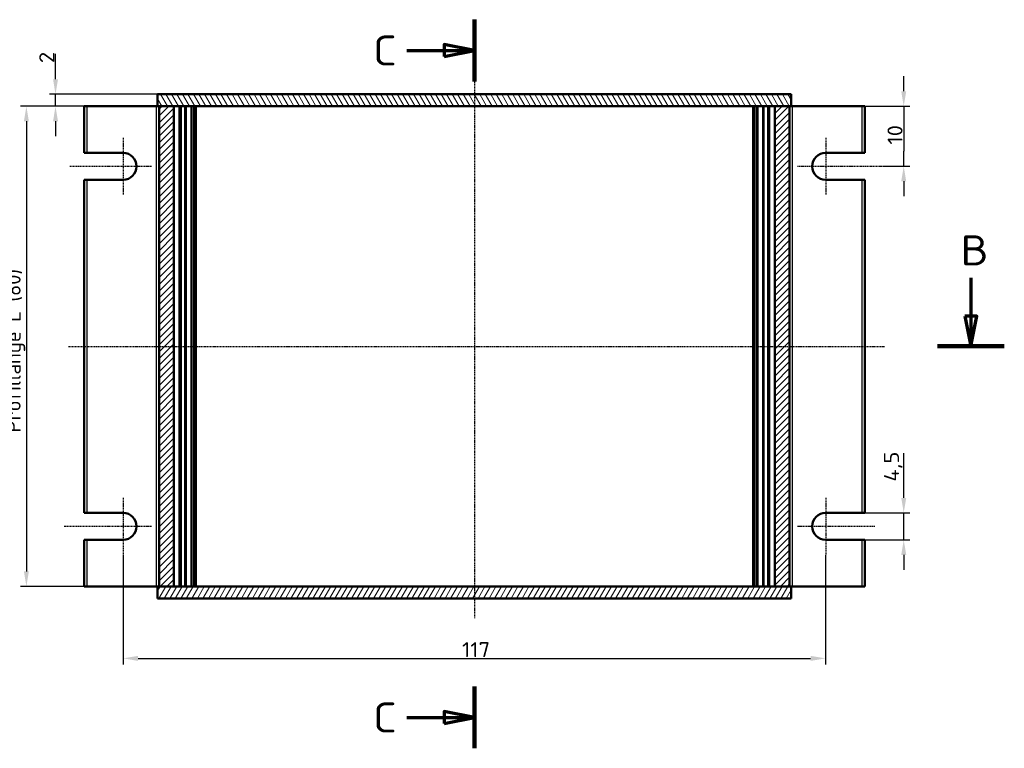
# Model space of a CAD drawing. Header units: millimetres. Extents: x 1 to 419, y 1 to 296.
# Tile 3 of 6: x 91 to 255, y 69 to 191. Entities that reach past the tile are written whole.
import ezdxf

# ---------------------------------------------------------------- set-up
doc = ezdxf.new("R2010")
doc.units = ezdxf.units.MM
doc.linetypes.add('CHAIN', pattern=[0.3543, 0.2362, -0.0295, 0.0591, -0.0295])
doc.linetypes.add('DASH_DOT', pattern=[0.37, 0.24, -0.06, 0.01, -0.06])
for name, color, linetype, lineweight in [('Bemaßung (ISO)', 1, 'Continuous', 25), ('Mittellinie (ISO)', 1, 'DASH_DOT', 25), ('Mittelpunktmarkierung (ISO)', 1, 'DASH_DOT', 25), ('Schnittlinie (ISO)', 3, 'CHAIN', 70), ('Schraffur (ISO)', 1, 'Continuous', 18), ('Sichtbar (ISO)', 7, 'Continuous', 50), ('Sichtbar schmal (ISO)', 1, 'Continuous', 25)]:
    doc.layers.add(name, color=color, linetype=linetype, lineweight=lineweight)
doc.styles.add('2_5', font='isocpeur.ttf', dxfattribs={"width": 1.1})
doc.styles.add('5', font='isocpeur.ttf', dxfattribs={"width": 1.1})
doc.dimstyles.new('Standard (DIN)', dxfattribs={"dimtxt": 2.5, "dimasz": 2.5, "dimexe": 1, "dimexo": 0, "dimgap": 0.2, "dimtad": 1, "dimdec": 6, "dimrnd": 1e-08, "dimtxsty": '2_5', "dimcen": 0.09, "dimdle": 7, "dimclrd": 256, "dimclre": 256, "dimclrt": 5, "dimadec": 6, "dimazin": 2, "dimtfac": 0.72, "dimtmove": 0, "dimatfit": 3, "dimfxl": 1, "dimtolj": 1, "dimlwd": -1, "dimlwe": -1, "dimarcsym": 0})

# ---------------------------------------------------------------- blocks, each defined once
blk = doc.blocks.new('2DTransSchnitt1')
at = {"layer": 'Schnittlinie (ISO)', "linetype": 'Continuous', "lineweight": 140}
for p, q in [((166.56, 190.73), (166.56, 180.45)), ((166.56, 79.58), (166.56, 69.3))]:
    blk.add_line(p, q, dxfattribs=at)
at = {"layer": 'Schnittlinie (ISO)', "linetype": 'Continuous'}
for p, q in [((155.32, 185.59), (161.56, 185.59)), ((166.56, 185.59), (161.56, 186.59)), ((161.56, 186.59), (161.56, 184.59)), ((161.56, 185.59), (166.56, 185.59)), ((161.56, 184.59), (166.56, 185.59)), ((166.56, 74.44), (161.56, 75.44)), ((161.56, 75.44), (161.56, 73.44)), ((155.32, 74.44), (161.56, 74.44)), ((161.56, 74.44), (166.56, 74.44)), ((161.56, 73.44), (166.56, 74.44))]:
    blk.add_line(p, q, dxfattribs=at)
at = {"layer": 'Schnittlinie (ISO)', "linetype": 'Continuous', "flags": 128}
for points in [[(161.56, 184.59), (166.56, 185.59), (161.56, 186.59), (161.56, 184.59)], [(161.56, 73.44), (166.56, 74.44), (161.56, 75.44), (161.56, 73.44)]]:
    blk.add_lwpolyline(points, dxfattribs=at)
at = {"layer": 'Schnittlinie (ISO)'}
for points in [[(161.56, 184.59), (166.56, 185.59), (161.56, 186.59), (161.56, 184.59)], [(161.56, 73.44), (166.56, 74.44), (161.56, 75.44), (161.56, 73.44)]]:
    blk.add_solid(points, dxfattribs=at)
at = {"layer": 'Schnittlinie (ISO)', "char_height": 5, "attachment_point": 7, "style": '5'}
for insert in [(149.69, 183.09), (149.69, 71.94)]:
    blk.add_mtext('C', dxfattribs=dict(at, insert=insert))
blk = doc.blocks.new('2DTransSchnitt2')
at = {"layer": 'Schnittlinie (ISO)', "linetype": 'Continuous'}
for p, q in [((249.25, 147.73), (249.25, 141.29)), ((248.25, 141.29), (249.25, 136.29)), ((250.25, 141.29), (248.25, 141.29)), ((249.25, 141.29), (249.25, 136.29)), ((249.25, 136.29), (250.25, 141.29))]:
    blk.add_line(p, q, dxfattribs=at)
at = {"layer": 'Schnittlinie (ISO)', "linetype": 'Continuous', "lineweight": 140}
blk.add_line((243.69, 136.29), (254.81, 136.29), dxfattribs=at)
at = {"layer": 'Schnittlinie (ISO)', "linetype": 'Continuous', "flags": 128}
blk.add_lwpolyline([(248.25, 141.29), (249.25, 136.29), (250.25, 141.29), (248.25, 141.29)], dxfattribs=at)
at = {"layer": 'Schnittlinie (ISO)'}
blk.add_solid([(248.25, 141.29), (249.25, 136.29), (250.25, 141.29), (248.25, 141.29)], dxfattribs=at)
at = {"layer": 'Schnittlinie (ISO)', "insert": (247.53, 149.79), "char_height": 5, "attachment_point": 7, "style": '5'}
blk.add_mtext('B', dxfattribs=at)
blk = doc.blocks.new('*D28')
at = {"layer": 'Bemaßung (ISO)'}
for p, q in [((108.06, 101.54), (108.06, 83.29)), ((225.06, 101.54), (225.06, 83.29)), ((110.56, 84.29), (222.56, 84.29))]:
    blk.add_line(p, q, dxfattribs=at)
for points in [[(110.56, 84.7), (110.56, 83.87), (108.06, 84.29)], [(222.56, 84.7), (222.56, 83.87), (225.06, 84.29)]]:
    blk.add_solid(points, dxfattribs=at)
at = {"layer": 'Defpoints', "color": 0}
for p in [(108.06, 101.54), (225.06, 101.54), (225.06, 84.29)]:
    blk.add_point(p, dxfattribs=at)
at = {"layer": 'Bemaßung (ISO)', "color": 5, "insert": (164.5, 84.49), "char_height": 2.5, "attachment_point": 7, "style": '2_5'}
blk.add_mtext('\\A1;117', dxfattribs=at)
blk = doc.blocks.new('*D29')
at = {"layer": 'Bemaßung (ISO)'}
for p, q in [((238.06, 111.04), (238.06, 118.47)), ((231.06, 108.54), (239.06, 108.54)), ((238.06, 104.04), (238.06, 108.54)), ((231.06, 104.04), (239.06, 104.04)), ((238.06, 101.54), (238.06, 99.04))]:
    blk.add_line(p, q, dxfattribs=at)
for points in [[(237.65, 111.04), (238.48, 111.04), (238.06, 108.54)], [(237.65, 101.54), (238.48, 101.54), (238.06, 104.04)]]:
    blk.add_solid(points, dxfattribs=at)
at = {"layer": 'Defpoints', "color": 0}
for p in [(231.06, 108.54), (231.06, 104.04), (238.06, 104.04)]:
    blk.add_point(p, dxfattribs=at)
at = {"layer": 'Bemaßung (ISO)', "color": 5, "insert": (237.86, 113.74), "char_height": 2.5, "attachment_point": 7, "rotation": 90, "style": '2_5'}
blk.add_mtext('\\A1;4,5', dxfattribs=at)
blk = doc.blocks.new('*D30')
at = {"layer": 'Bemaßung (ISO)'}
for p, q in [((238.06, 178.79), (238.06, 181.29)), ((231.06, 176.29), (239.06, 176.29)), ((238.06, 176.29), (238.06, 173.79)), ((238.06, 173.79), (238.06, 168.79)), ((238.06, 166.29), (238.06, 168.79)), ((234.76, 166.29), (239.06, 166.29)), ((238.06, 163.79), (238.06, 161.29))]:
    blk.add_line(p, q, dxfattribs=at)
for points in [[(237.65, 178.79), (238.48, 178.79), (238.06, 176.29)], [(237.65, 163.79), (238.48, 163.79), (238.06, 166.29)]]:
    blk.add_solid(points, dxfattribs=at)
at = {"layer": 'Defpoints', "color": 0}
for p in [(231.06, 176.29), (234.76, 166.29), (238.06, 166.29)]:
    blk.add_point(p, dxfattribs=at)
at = {"layer": 'Bemaßung (ISO)', "color": 5, "insert": (237.86, 169.91), "char_height": 2.5, "attachment_point": 7, "rotation": 90, "style": '2_5'}
blk.add_mtext('\\A1;10', dxfattribs=at)
blk = doc.blocks.new('*D31')
at = {"layer": 'Bemaßung (ISO)'}
for p, q in [((96.81, 180.79), (96.81, 185.06)), ((113.81, 178.29), (95.81, 178.29)), ((96.81, 176.29), (96.81, 178.29)), ((113.81, 176.29), (95.81, 176.29)), ((96.81, 173.79), (96.81, 171.29))]:
    blk.add_line(p, q, dxfattribs=at)
for points in [[(96.4, 180.79), (97.23, 180.79), (96.81, 178.29)], [(96.4, 173.79), (97.23, 173.79), (96.81, 176.29)]]:
    blk.add_solid(points, dxfattribs=at)
at = {"layer": 'Defpoints', "color": 0}
for p in [(113.81, 178.29), (96.81, 176.29), (113.81, 176.29)]:
    blk.add_point(p, dxfattribs=at)
at = {"layer": 'Bemaßung (ISO)', "color": 5, "insert": (96.61, 183.49), "char_height": 2.5, "attachment_point": 7, "rotation": 90, "style": '2_5'}
blk.add_mtext('\\A1;2', dxfattribs=at)
blk = doc.blocks.new('*D32')
at = {"layer": 'Bemaßung (ISO)'}
for p, q in [((102.06, 176.29), (90.96, 176.29)), ((91.96, 173.79), (91.96, 98.79)), ((102.06, 96.29), (90.96, 96.29))]:
    blk.add_line(p, q, dxfattribs=at)
for points in [[(91.55, 173.79), (92.38, 173.79), (91.96, 176.29)], [(91.55, 98.79), (92.38, 98.79), (91.96, 96.29)]]:
    blk.add_solid(points, dxfattribs=at)
at = {"layer": 'Defpoints', "color": 0}
for p in [(102.06, 176.29), (91.96, 96.29), (102.06, 96.29)]:
    blk.add_point(p, dxfattribs=at)
at = {"layer": 'Bemaßung (ISO)', "color": 5, "insert": (91.76, 121.92), "char_height": 2.5, "attachment_point": 7, "rotation": 90, "style": '2_5'}
blk.add_mtext('\\A1;\\fISOCPEUR|b0|i0;\\H2.4873;Profillänge L (80)', dxfattribs=at)

msp = doc.modelspace()

# ---------------------------------------------------------------- hatches: boundary and pattern name
at = {"layer": 'Schraffur (ISO)'}
h = msp.add_hatch(dxfattribs=at)
h.set_pattern_fill('ANSI31', color=256, scale=6.35, angle=75.000175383, style=0)
h.set_pattern_definition([(120.00018, (0, 0), (-0.6874064, -0.396877), [])])
h.paths.add_polyline_path([(219.3137641, 176.2871434), (219.3137641, 178.2871434), (113.8137641, 178.2871434), (113.8137641, 176.2871434), (114.0637641, 176.2871434), (116.5137641, 176.2871434), (216.6137641, 176.2871434), (219.0637641, 176.2871434)])
h = msp.add_hatch(dxfattribs=at)
h.set_pattern_fill('ANSI31', color=256, scale=6.35, style=0)
h.set_pattern_definition([(45, (0, 0), (-0.561266, 0.561266), [])])
h.paths.add_polyline_path([(114.0637641, 96.2871434), (116.5137641, 96.2871434), (116.5137641, 176.2871434), (114.0637641, 176.2871434)])
h.paths.add_polyline_path([(216.6137641, 96.2871434), (219.0637641, 96.2871434), (219.0637641, 176.2871434), (216.6137641, 176.2871434)])
h = msp.add_hatch(dxfattribs=at)
h.set_pattern_fill('ANSI31', color=256, scale=6.35, angle=14.999977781, style=0)
h.set_pattern_definition([(59.99998, (0, 0), (-0.6874075, 0.3968753), [])])
h.paths.add_polyline_path([(113.8137641, 96.2871434), (113.8137641, 94.2871434), (219.3137641, 94.2871434), (219.3137641, 96.2871434), (219.0637641, 96.2871434), (216.6137641, 96.2871434), (116.5137641, 96.2871434), (114.0637641, 96.2871434)])

# ---------------------------------------------------------------- linework, layer by layer
at = {"layer": 'Mittellinie (ISO)', "linetype": 'CHAIN'}
for p, q in [((166.5637641, 180.5776011), (166.5637641, 90.9665061)), ((98.950302, 136.2871434), (234.9339885, 136.2871434))]:
    msp.add_line(p, q, dxfattribs=at)
at = {"layer": 'Mittelpunktmarkierung (ISO)', "linetype": 'CHAIN'}
for p, q in [((108.0637641, 171.0371434), (108.0637641, 161.5371434)), ((225.0637641, 171.0371434), (225.0637641, 161.5371434)), ((112.8137641, 166.2871434), (99.1562839, 166.2871434)), ((234.7583218, 166.2871434), (220.3137641, 166.2871434)), ((108.0637641, 111.0371434), (108.0637641, 101.5371434)), ((225.0637641, 111.0371434), (225.0637641, 101.5371434)), ((112.8137641, 106.2871434), (98.272883, 106.2871434)), ((233.2384159, 106.2871434), (220.3137641, 106.2871434))]:
    msp.add_line(p, q, dxfattribs=at)
at = {"layer": 'Sichtbar (ISO)'}
for p, q in [((219.3137641, 178.2871434), (113.8137641, 178.2871434)), ((113.8137641, 178.2871434), (113.8137641, 176.2871434)), ((219.3137641, 176.2871434), (219.3137641, 178.2871434)), ((101.5637641, 176.2871434), (101.5637641, 168.5371434)), ((101.5637641, 176.2871434), (102.0637641, 176.2871434)), ((102.0637641, 176.2871434), (113.5637641, 176.2871434)), ((113.8137641, 176.2871434), (113.5637641, 176.2871434)), ((113.8137641, 176.2871434), (219.3137641, 176.2871434)), ((116.5137641, 176.2871434), (114.0637641, 176.2871434)), ((114.0637641, 176.2871434), (114.0637641, 96.2871434)), ((116.5137641, 176.2871434), (116.5137641, 96.2871434)), ((117.5637641, 96.2871434), (117.5637641, 176.2871434)), ((118.4941944, 96.2871434), (118.4941944, 176.2871434)), ((119.4367397, 96.2871434), (119.4367397, 176.2871434)), ((120.0637641, 96.2871434), (120.0637641, 176.2871434)), ((213.0637641, 176.2871434), (213.0637641, 96.2871434)), ((213.6907886, 96.2871434), (213.6907886, 176.2871434)), ((214.6333339, 176.2871434), (214.6333339, 96.2871434)), ((215.5637641, 176.2871434), (215.5637641, 96.2871434)), ((219.0637641, 176.2871434), (216.6137641, 176.2871434)), ((216.6137641, 96.2871434), (216.6137641, 176.2871434)), ((219.0637641, 96.2871434), (219.0637641, 176.2871434)), ((219.5637641, 176.2871434), (219.3137641, 176.2871434)), ((231.0637641, 176.2871434), (219.5637641, 176.2871434)), ((231.0637641, 176.2871434), (231.5637641, 176.2871434)), ((231.5637641, 168.5371434), (231.5637641, 176.2871434)), ((102.0637641, 168.5371434), (101.5637641, 168.5371434)), ((102.0637641, 168.5371434), (108.0637641, 168.5371434)), ((225.0637641, 168.5371434), (231.0637641, 168.5371434)), ((231.5637641, 168.5371434), (231.0637641, 168.5371434)), ((101.5637641, 164.0371434), (101.5637641, 108.5371434)), ((101.5637641, 164.0371434), (102.0637641, 164.0371434)), ((108.0637641, 164.0371434), (102.0637641, 164.0371434)), ((231.0637641, 164.0371434), (225.0637641, 164.0371434)), ((231.0637641, 164.0371434), (231.5637641, 164.0371434)), ((231.5637641, 108.5371434), (231.5637641, 164.0371434)), ((102.0637641, 108.5371434), (101.5637641, 108.5371434)), ((102.0637641, 108.5371434), (108.0637641, 108.5371434)), ((225.0637641, 108.5371434), (231.0637641, 108.5371434)), ((231.5637641, 108.5371434), (231.0637641, 108.5371434)), ((101.5637641, 104.0371434), (101.5637641, 96.2871434)), ((101.5637641, 104.0371434), (102.0637641, 104.0371434)), ((108.0637641, 104.0371434), (102.0637641, 104.0371434)), ((231.0637641, 104.0371434), (225.0637641, 104.0371434)), ((231.0637641, 104.0371434), (231.5637641, 104.0371434)), ((231.5637641, 96.2871434), (231.5637641, 104.0371434)), ((102.0637641, 96.2871434), (101.5637641, 96.2871434)), ((102.0637641, 96.2871434), (113.5637641, 96.2871434)), ((113.5637641, 96.2871434), (113.8137641, 96.2871434)), ((113.8137641, 96.2871434), (113.8137641, 94.2871434)), ((219.3137641, 96.2871434), (113.8137641, 96.2871434)), ((114.0637641, 96.2871434), (116.5137641, 96.2871434)), ((216.6137641, 96.2871434), (219.0637641, 96.2871434)), ((219.3137641, 96.2871434), (219.5637641, 96.2871434)), ((219.3137641, 94.2871434), (219.3137641, 96.2871434)), ((231.0637641, 96.2871434), (219.5637641, 96.2871434)), ((231.5637641, 96.2871434), (231.0637641, 96.2871434)), ((113.8137641, 94.2871434), (219.3137641, 94.2871434))]:
    msp.add_line(p, q, dxfattribs=at)
for centre, start, end in [((108.0637641, 166.2871434), 270, 90), ((225.0637641, 166.2871434), 90, 270), ((108.0637641, 106.2871434), 270, 90), ((225.0637641, 106.2871434), 90, 270)]:
    msp.add_arc(centre, 2.25, start, end, dxfattribs=at)
at = {"layer": 'Sichtbar schmal (ISO)'}
for p, q in [((102.0637641, 168.5371434), (102.0637641, 176.2871434)), ((113.5637641, 176.2871434), (113.5637641, 96.2871434)), ((117.3637641, 176.2871434), (117.3637641, 96.2871434)), ((117.7637641, 96.2871434), (117.7637641, 176.2871434)), ((118.2941944, 176.2871434), (118.2941944, 96.2871434)), ((119.5758456, 96.2871434), (119.5758456, 176.2871434)), ((119.80287, 176.2871434), (119.80287, 96.2871434)), ((120.2637641, 96.2871434), (120.2637641, 176.2871434)), ((212.8637641, 176.2871434), (212.8637641, 96.2871434)), ((213.3246582, 96.2871434), (213.3246582, 176.2871434)), ((213.5516827, 176.2871434), (213.5516827, 96.2871434)), ((214.8333339, 96.2871434), (214.8333339, 176.2871434)), ((215.3637641, 176.2871434), (215.3637641, 96.2871434)), ((215.7637641, 96.2871434), (215.7637641, 176.2871434)), ((219.5637641, 96.2871434), (219.5637641, 176.2871434)), ((231.0637641, 176.2871434), (231.0637641, 168.5371434)), ((102.0637641, 108.5371434), (102.0637641, 164.0371434)), ((231.0637641, 164.0371434), (231.0637641, 108.5371434)), ((102.0637641, 96.2871434), (102.0637641, 104.0371434)), ((231.0637641, 104.0371434), (231.0637641, 96.2871434))]:
    msp.add_line(p, q, dxfattribs=at)

# ---------------------------------------------------------------- block references
at = {"layer": 'Schnittlinie (ISO)'}
for name in ['2DTransSchnitt1', '2DTransSchnitt2']:
    msp.add_blockref(name, (0, 0), dxfattribs=at)

# ---------------------------------------------------------------- dimensions: what is measured, and where the dimension line sits
at = {"layer": 'Bemaßung (ISO)'}
for base, p1, p2, angle, override, picture, middle in [((96.8137641, 176.2871434), (113.8137641, 178.2871434), (113.8137641, 176.2871434), 90, {"dimgap": 0.2, "dimdec": 6, "dimtol": 0, "dimlim": 0, "dimtp": 0, "dimtm": 0, "dimtdec": 2, "dimtofl": 1, "dimatfit": 1}, '*D31', (96.8137641, 184.1746434)), ((238.0637641, 166.2871434), (231.0637641, 176.2871434), (234.7583218, 166.2871434), 90, {"dimgap": 0.2, "dimdec": 6, "dimtol": 0, "dimlim": 0, "dimtp": 0, "dimtm": 0, "dimtdec": 2, "dimtofl": 0}, '*D30', (238.0637641, 171.2871434)), ((238.0637641, 104.0371434), (231.0637641, 108.5371434), (231.0637641, 104.0371434), 90, {"dimgap": 0.2, "dimdec": 6, "dimtol": 0, "dimlim": 0, "dimtp": 0, "dimtm": 0, "dimtdec": 2, "dimtofl": 1, "dimatfit": 1}, '*D29', (238.0637641, 116.0058934)), ((225.0637641, 84.2871434), (108.0637641, 101.5371434), (225.0637641, 101.5371434), 180, {"dimgap": 0.2, "dimdec": 6, "dimtol": 0, "dimlim": 0, "dimtp": 0, "dimtm": 0, "dimtdec": 2, "dimtofl": 0, "dimatfit": 1}, '*D28', (166.5637641, 84.2871434))]:
    dim = msp.add_linear_dim(base=base, p1=p1, p2=p2, angle=angle, dimstyle='Standard (DIN)', override=override, dxfattribs=at)
    dim.commit()
    dim.dimension.update_dxf_attribs({"geometry": picture, "text_midpoint": middle, "dimtype": 160})
dim = msp.add_linear_dim(base=(91.9626221, 96.2871434), p1=(102.0637641, 176.2871434), p2=(102.0637641, 96.2871434), angle=270, text='\\fISOCPEUR|b0|i0;\\H2.4873;Profillänge L (<>)', dimstyle='Standard (DIN)', override={"dimgap": 0.2, "dimdec": 6, "dimtol": 0, "dimlim": 0, "dimtp": 0, "dimtm": 0, "dimtdec": 2, "dimtofl": 0, "dimatfit": 1}, dxfattribs=at)
dim.commit()
dim.dimension.update_dxf_attribs({"geometry": '*D32', "text_midpoint": (91.9626221, 136.2871434), "dimtype": 160})

doc.saveas('drawing.dxf')
